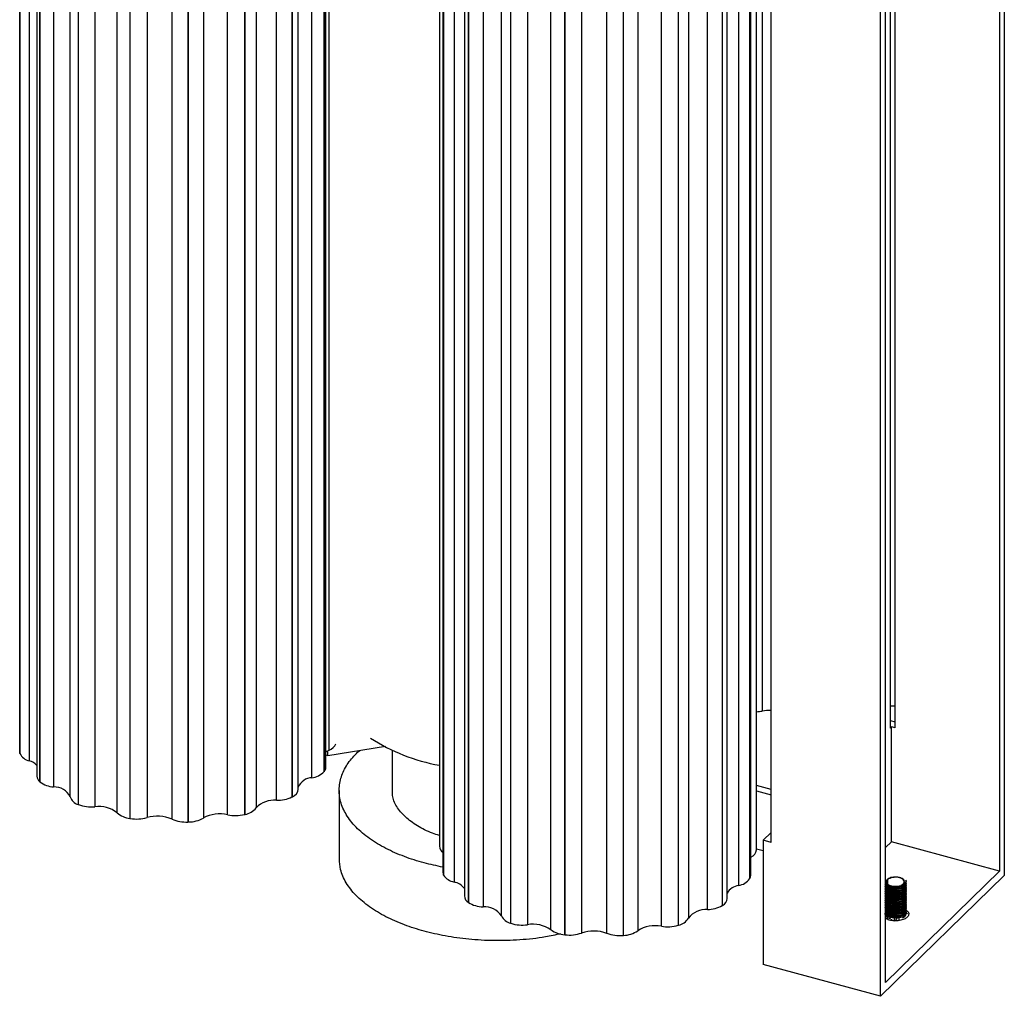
# Paper-space layout '_Trimétrica' of a CAD drawing. Header units: millimetres. Extents: x 6343 to 6528, y 1778 to 2146.
# Tile 1 of 2: x 6343 to 6528, y 1778 to 1962. Entities that reach past the tile are written whole.
import ezdxf

# ---------------------------------------------------------------- set-up
doc = ezdxf.new("R2010")
doc.units = ezdxf.units.MM

psp = doc.layouts.new('_Trimétrica')

# ---------------------------------------------------------------- linework, layer by layer
at = {"color": 7, "linetype": 'Continuous', "lineweight": 25}
for p, q in [((6528.44, 2110.15), (6528.44, 1800.71)), ((6527.5, 2107.53), (6527.5, 1801.52)), ((6482.83, 2089.18), (6482.83, 1831.68)), ((6506.94, 2087.46), (6506.94, 1828.49)), ((6507.87, 1828.52), (6507.87, 2088.36)), ((6342.89, 2086.33), (6342.89, 1824.04)), ((6342.94, 2086), (6342.94, 1823.71)), ((6342.95, 1823.7), (6342.95, 2085.99)), ((6401.21, 1824.31), (6401.21, 2086.6)), ((6505.1, 1777.94), (6505.1, 2087.38)), ((6506.04, 1780.56), (6506.04, 2086.57)), ((6344.68, 2084.61), (6344.68, 1822.31)), ((6400.24, 2082.54), (6400.24, 1820.24)), ((6400.29, 1820.3), (6400.29, 2082.59)), ((6400.59, 1821.09), (6400.59, 2083.38)), ((6346.14, 2081.7), (6346.14, 1819.41)), ((6346.69, 2080.66), (6346.69, 1818.37)), ((6346.71, 1818.35), (6346.71, 2080.64)), ((6397.96, 1819.11), (6397.96, 2081.4)), ((6349.29, 2079.68), (6349.29, 1817.38)), ((6395.39, 1816.96), (6395.39, 2079.26)), ((6352.41, 1815.54), (6352.41, 2077.83)), ((6353.92, 2076.38), (6353.92, 1814.09)), ((6353.96, 1814.07), (6353.96, 2076.36)), ((6391.28, 1814.86), (6391.28, 2077.16)), ((6394.2, 2077.79), (6394.2, 1815.5)), ((6394.29, 1815.54), (6394.29, 2077.84)), ((6357.04, 2075.94), (6357.04, 1813.65)), ((6361.24, 1812.51), (6361.24, 2074.8)), ((6382.08, 1812.15), (6382.08, 2074.44)), ((6385.25, 2074.49), (6385.25, 1812.19)), ((6385.36, 1812.22), (6385.36, 2074.51)), ((6387.45, 2075.74), (6387.45, 1813.44)), ((6363.66, 2073.73), (6363.66, 1811.44)), ((6363.73, 1811.43), (6363.73, 2073.72)), ((6366.89, 2073.9), (6366.89, 1811.6)), ((6371.6, 1811.32), (6371.6, 2073.62)), ((6374.59, 2073.07), (6374.59, 1810.78)), ((6374.69, 1810.78), (6374.69, 2073.08)), ((6377.51, 2073.83), (6377.51, 1811.53)), ((6484.48, 1806.92), (6484.48, 2069.22)), ((6421.98, 2068.49), (6421.98, 1806.2)), ((6481.75, 1805.55), (6481.75, 2067.85)), ((6480.68, 1804.15), (6480.68, 2066.44)), ((6422.64, 2063.59), (6422.64, 1801.3)), ((6422.76, 2063.08), (6422.76, 1800.78)), ((6422.77, 1800.77), (6422.77, 2063.06)), ((6424.75, 2061.77), (6424.75, 1799.47)), ((6480.45, 2062.35), (6480.45, 1800.06)), ((6480.48, 1800.11), (6480.48, 2062.4)), ((6480.65, 1800.71), (6480.65, 2063.01)), ((6478.38, 1798.82), (6478.38, 2061.11)), ((6426.69, 2059.13), (6426.69, 1796.84)), ((6427.44, 2057.93), (6427.44, 1795.64)), ((6427.46, 1795.63), (6427.46, 2057.92)), ((6476.21, 1796.36), (6476.21, 2058.65)), ((6430.21, 2057.08), (6430.21, 1794.79)), ((6472.49, 1794.27), (6472.49, 2056.57)), ((6475.3, 2057.34), (6475.3, 1795.04)), ((6475.35, 1795.08), (6475.35, 2057.37)), ((6433.66, 1793.09), (6433.66, 2055.38)), ((6435.41, 2054.01), (6435.41, 1791.71)), ((6435.45, 1791.7), (6435.45, 2054)), ((6468.92, 2054.96), (6468.92, 1792.67)), ((6438.6, 2053.72), (6438.6, 1791.43)), ((6442.99, 1790.49), (6442.99, 2052.79)), ((6448.77, 2052.16), (6448.77, 1789.86)), ((6459.35, 2052.59), (6459.35, 1790.3)), ((6463.82, 1791.13), (6463.82, 2053.42)), ((6466.98, 2053.62), (6466.98, 1791.33)), ((6467.05, 1791.35), (6467.05, 2053.64)), ((6445.6, 2051.83), (6445.6, 1789.54)), ((6445.64, 1789.53), (6445.64, 2051.83)), ((6453.52, 1789.81), (6453.52, 2052.1)), ((6456.61, 2051.7), (6456.61, 1789.4)), ((6456.68, 1789.41), (6456.68, 2051.7)), ((6506.94, 1829.93), (6507.87, 1829.68)), ((6507.16, 1828.71), (6506.94, 1828.49)), ((6507.16, 1807.05), (6507.16, 1828.71)), ((6507.87, 1828.52), (6507.16, 1828.71)), ((6400.96, 1823.32), (6411.81, 1825.05)), ((6400.96, 1823.32), (6400.96, 1824.14)), ((6406.57, 1823.95), (6406.97, 1824.27)), ((6413.06, 1824.32), (6413.06, 1816.75)), ((6342.94, 1823.71), (6342.95, 1823.7)), ((6400.59, 1823.42), (6400.96, 1823.32)), ((6400.24, 1820.24), (6400.29, 1820.3)), ((6346.69, 1818.37), (6346.71, 1818.35)), ((6403.1, 1816.74), (6403.1, 1803.88)), ((6484.48, 1816.92), (6481.75, 1817.67)), ((6481.75, 1816.64), (6484.48, 1815.9)), ((6394.2, 1815.5), (6394.29, 1815.54)), ((6353.92, 1814.09), (6353.96, 1814.07)), ((6363.66, 1811.44), (6363.73, 1811.43)), ((6385.25, 1812.19), (6385.36, 1812.22)), ((6374.59, 1810.78), (6374.69, 1810.78)), ((6482.99, 1807.33), (6484.48, 1808.78)), ((6482.99, 1807.33), (6482.99, 1783.95)), ((6484.48, 1806.92), (6482.99, 1807.33)), ((6481.75, 1805.75), (6482.99, 1805.41)), ((6506.04, 1805.95), (6507.16, 1807.05)), ((6527.5, 1801.52), (6507.16, 1807.05)), ((6422.76, 1800.78), (6422.77, 1800.77)), ((6480.45, 1800.06), (6480.48, 1800.11)), ((6528.44, 1800.71), (6505.1, 1777.94)), ((6527.5, 1801.52), (6506.04, 1780.56)), ((6506.45, 1799.91), (6506.45, 1799.14)), ((6509.93, 1799.28), (6509.93, 1799.5)), ((6509.93, 1798.86), (6509.93, 1799.07)), ((6509.93, 1798.43), (6509.93, 1798.64)), ((6509.93, 1798), (6509.93, 1798.21)), ((6509.93, 1797.57), (6509.93, 1797.78)), ((6509.93, 1797.14), (6509.93, 1797.35)), ((6509.93, 1796.71), (6509.93, 1796.93)), ((6509.93, 1796.28), (6509.93, 1796.5)), ((6427.44, 1795.64), (6427.46, 1795.63)), ((6475.3, 1795.04), (6475.35, 1795.08)), ((6509.93, 1795.85), (6509.93, 1796.07)), ((6509.93, 1795.43), (6509.93, 1795.64)), ((6509.93, 1795), (6509.93, 1795.21)), ((6509.93, 1794.57), (6509.93, 1794.78)), ((6509.93, 1794.14), (6509.93, 1794.35)), ((6506.45, 1792.42), (6506.45, 1793.03)), ((6507.25, 1792.23), (6507.25, 1792.48)), ((6508.25, 1792.6), (6507.72, 1792.08)), ((6507.72, 1792.08), (6507.72, 1792.58)), ((6508.6, 1792.21), (6508.6, 1792.7)), ((6509.93, 1793.71), (6509.93, 1793.93)), ((6510.19, 1793.47), (6509.95, 1793.71)), ((6435.41, 1791.71), (6435.45, 1791.7)), ((6466.98, 1791.33), (6467.05, 1791.35)), ((6445.6, 1789.54), (6445.64, 1789.53)), ((6456.61, 1789.4), (6456.68, 1789.41)), ((6505.1, 1777.94), (6482.99, 1783.95))]:
    psp.add_line(p, q, dxfattribs=at)
at = {"color": 7, "linetype": 'Continuous', "lineweight": 25, "flags": 128}
for points in [[(6507.87, 1832.58), (6507.36, 1832.61), (6506.94, 1832.61)], [(6342.94, 1823.71), (6342.9, 1823.92), (6342.89, 1824.04)], [(6401.21, 1824.31), (6400.78, 1824.08), (6400.59, 1823.94)]]:
    psp.add_lwpolyline(points, dxfattribs=at)
at = {"color": 7, "linetype": 'Continuous', "lineweight": 25}
for centre, radius, start, end in [((6481.53, 1838.99), 7.43, 271.6393, 280.0536), ((6484.14, 1824.21), 7.58, 87.4792, 99.9776), ((6428.37, 1856.58), 35.69, 237.1401, 259.6768), ((6400.41, 1826.45), 2.28, 290.6475, 335.9503), ((6345.26, 1824.82), 2.57, 205.9083, 256.9796), ((6343.78, 1819.2), 3.24, 43.2865, 73.7634), ((6397.45, 1822.99), 3.91, 277.512, 315.4327), ((6399.33, 1821.12), 1.25, 319.3424, 358.5621), ((6347.53, 1819.48), 1.4, 182.8893, 232.7854), ((6349.63, 1822.22), 4.85, 232.9681, 266.0306), ((6398, 1816.31), 2.8, 90.6524, 158.4616), ((6349.46, 1814.11), 3.27, 25.7366, 93.0607), ((6393.66, 1817.17), 1.75, 291.2058, 353.1643), ((6354.5, 1816.19), 2.19, 197.5036, 254.5122), ((6390.82, 1810.22), 4.67, 84.342, 136.3116), ((6391.45, 1821.15), 6.29, 268.5174, 295.9967), ((6356.42, 1820.58), 6.96, 249.3326, 275.1297), ((6357.82, 1808.2), 5.5, 51.5459, 98.1041), ((6384.8, 1815.58), 3.41, 279.444, 321.1087), ((6364.1, 1815.71), 4.29, 228.1957, 264.0064), ((6364.9, 1818.73), 7.39, 260.906, 285.6032), ((6368.85, 1804.86), 7.02, 66.9776, 106.201), ((6374.25, 1817.36), 6.59, 246.318, 273.0073), ((6374.65, 1816.6), 5.82, 270.4704, 299.4709), ((6380.62, 1805.67), 6.64, 77.2748, 117.9691), ((6383.56, 1819.49), 7.49, 258.6511, 283.0917), ((6423.47, 1806.31), 1.5, 184.2777, 235.9613), ((6480.04, 1805.75), 1.72, 291.8342, 353.5217), ((6423.77, 1801.31), 1.14, 180.3386, 207.4339), ((6425.31, 1802.49), 3.07, 214.0966, 259.3879), ((6477.82, 1802.1), 3.33, 279.6994, 322.1408), ((6479.48, 1800.73), 1.17, 328.1181, 359.3093), ((6424.11, 1796.33), 3.21, 36.4754, 78.5858), ((6478.79, 1795.83), 3.02, 97.9496, 148.7705), ((6428.17, 1796.93), 1.48, 183.3189, 240.7131), ((6474.57, 1796.53), 1.65, 298.171, 353.8684), ((6430.37, 1800.24), 5.46, 237.7243, 268.294), ((6430.49, 1790.99), 3.8, 33.4751, 94.142), ((6472.17, 1790.2), 4.09, 85.5061, 142.7813), ((6472.42, 1800.01), 5.74, 270.7206, 300.0584), ((6435.99, 1794.26), 2.61, 206.6459, 257.1876), ((6466.46, 1794.15), 2.87, 281.7139, 328.8417), ((6437.63, 1798.63), 7.27, 252.4986, 277.6362), ((6439.63, 1785.51), 6.01, 55.9819, 99.9361), ((6462.65, 1785), 6.24, 79.2069, 121.8712), ((6464.95, 1798.41), 7.37, 261.1762, 285.9828), ((6445.92, 1794.43), 4.9, 233.4266, 266.2546), ((6446.47, 1796.64), 7.16, 263.3824, 288.7357), ((6451.07, 1783.13), 7.11, 69.8071, 108.8373), ((6455.95, 1796.37), 7, 249.6583, 275.4084), ((6456.43, 1794.62), 5.22, 272.6757, 304.0438)]:
    psp.add_arc(centre, radius, start, end, dxfattribs=at)
for points, knots in [([(6422.64, 1802.27), (6421.44, 1802.52), (6418.9, 1803.05), (6415.28, 1804.24), (6411.79, 1805.77), (6408.7, 1807.63), (6406.16, 1809.78), (6404.31, 1812.15), (6403.24, 1814.64), (6402.98, 1817.16), (6403.5, 1819.59), (6404.66, 1821.88), (6405.94, 1823.27), (6406.57, 1823.95)], [0, 0, 0, 0, 0.075777, 0.161359, 0.251258, 0.34469, 0.440635, 0.537889, 0.635142, 0.731088, 0.82452, 0.914418, 1, 1, 1, 1]), ([(6421.98, 1808.23), (6421.53, 1808.37), (6419.99, 1808.86), (6417.76, 1810.04), (6415.42, 1811.73), (6413.85, 1813.69), (6413.07, 1815.4), (6413.14, 1816.43), (6413.16, 1816.75)], [0, 0, 0, 0, 0.080048, 0.277858, 0.483891, 0.694297, 0.904702, 1, 1, 1, 1]), ([(6444.83, 1789.71), (6443.88, 1789.5), (6441.42, 1788.95), (6437.16, 1788.51), (6432.29, 1788.36), (6427.55, 1788.63), (6423.12, 1789.25), (6419.05, 1790.16), (6415.28, 1791.38), (6411.79, 1792.91), (6408.7, 1794.78), (6406.15, 1796.93), (6404.32, 1799.29), (6403.25, 1801.64), (6403.19, 1803.19), (6403.16, 1803.88)], [0, 0, 0, 0, 0.052191, 0.13594, 0.218562, 0.299019, 0.376434, 0.450132, 0.523829, 0.601244, 0.681701, 0.764323, 0.848072, 0.93182, 1, 1, 1, 1]), ([(6506.38, 1799.93), (6506.27, 1799.82), (6506.16, 1799.71), (6506.19, 1799.59), (6506.19, 1799.59)], [0, 0, 0, 0, 0.948366, 1, 1, 1, 1]), ([(6506.45, 1799.91), (6506.38, 1799.81), (6506.23, 1799.6), (6506.23, 1799.35), (6506.35, 1799.24), (6506.36, 1799.23)], [0, 0, 0, 0, 0.462153, 0.962384, 1, 1, 1, 1]), ([(6509.6, 1799.77), (6509.54, 1799.86), (6509.46, 1799.95), (6509.26, 1800.1), (6509.14, 1800.16), (6508.95, 1800.24), (6508.88, 1800.27), (6508.74, 1800.31), (6508.67, 1800.32), (6508.45, 1800.37), (6508.29, 1800.39), (6507.94, 1800.41), (6507.76, 1800.41), (6507.41, 1800.37), (6507.23, 1800.34), (6506.92, 1800.25), (6506.78, 1800.2), (6506.55, 1800.07), (6506.45, 1800), (6506.38, 1799.93)], [0, 0, 0, 0, 0.125, 0.125, 0.25, 0.25, 0.3125, 0.3125, 0.375, 0.375, 0.5, 0.5, 0.625, 0.625, 0.75, 0.75, 0.875, 0.875, 1, 1, 1, 1]), ([(6509.4, 1799.11), (6509.49, 1799.2), (6509.56, 1799.3), (6509.61, 1799.53), (6509.59, 1799.65), (6509.45, 1799.87), (6509.34, 1799.98), (6509.05, 1800.15), (6508.88, 1800.22), (6508.53, 1800.31), (6508.33, 1800.35), (6507.89, 1800.37), (6507.65, 1800.36), (6507.21, 1800.29), (6507.01, 1800.23), (6506.67, 1800.09), (6506.54, 1800), (6506.45, 1799.91)], [0, 0, 0, 0, 0.125, 0.125, 0.25, 0.25, 0.375, 0.375, 0.5, 0.5, 0.625, 0.625, 0.75, 0.75, 0.875, 0.875, 1, 1, 1, 1]), ([(6509.82, 1799.82), (6509.82, 1799.81), (6509.96, 1799.69), (6509.96, 1799.39), (6509.78, 1799.14), (6509.7, 1799.02)], [0, 0, 0, 0, 0.025946, 0.532243, 1, 1, 1, 1]), ([(6509.7, 1798.8), (6509.55, 1798.7), (6509.26, 1798.47), (6508.53, 1798.27), (6507.73, 1798.23), (6506.97, 1798.35), (6506.37, 1798.61), (6506.03, 1798.86), (6506.01, 1799.01), (6506.01, 1799.03)], [0, 0, 0, 0, 0.156917, 0.326762, 0.496607, 0.653524, 0.810441, 0.980286, 1, 1, 1, 1]), ([(6509.7, 1798.37), (6509.55, 1798.27), (6509.26, 1798.04), (6508.53, 1797.84), (6507.73, 1797.8), (6506.97, 1797.92), (6506.37, 1798.18), (6506.03, 1798.43), (6506.01, 1798.58), (6506.01, 1798.6)], [0, 0, 0, 0, 0.156917, 0.326762, 0.496607, 0.653524, 0.810441, 0.980286, 1, 1, 1, 1]), ([(6509.7, 1797.95), (6509.55, 1797.84), (6509.26, 1797.61), (6508.53, 1797.42), (6507.73, 1797.37), (6506.97, 1797.49), (6506.37, 1797.75), (6506.03, 1798), (6506.01, 1798.15), (6506.01, 1798.17)], [0, 0, 0, 0, 0.156917, 0.326762, 0.496607, 0.653524, 0.810441, 0.980286, 1, 1, 1, 1]), ([(6509.7, 1798.59), (6509.61, 1798.51), (6509.5, 1798.43), (6509.24, 1798.28), (6509.08, 1798.22), (6508.72, 1798.12), (6508.52, 1798.08), (6508.11, 1798.04), (6507.91, 1798.03), (6507.51, 1798.06), (6507.32, 1798.08), (6507.07, 1798.14), (6506.99, 1798.16), (6506.84, 1798.2), (6506.76, 1798.23), (6506.54, 1798.32), (6506.4, 1798.4), (6506.17, 1798.57), (6506.08, 1798.66), (6506.02, 1798.77)], [0, 0, 0, 0, 0.125, 0.125, 0.25, 0.25, 0.375, 0.375, 0.5, 0.5, 0.625, 0.625, 0.6875, 0.6875, 0.75, 0.75, 0.875, 0.875, 1, 1, 1, 1]), ([(6509.7, 1798.16), (6509.61, 1798.08), (6509.5, 1798), (6509.24, 1797.86), (6509.08, 1797.79), (6508.72, 1797.69), (6508.52, 1797.65), (6508.11, 1797.61), (6507.91, 1797.61), (6507.51, 1797.63), (6507.32, 1797.65), (6507.07, 1797.71), (6506.99, 1797.73), (6506.84, 1797.78), (6506.76, 1797.8), (6506.54, 1797.89), (6506.4, 1797.97), (6506.17, 1798.14), (6506.08, 1798.23), (6506.02, 1798.34)], [0, 0, 0, 0, 0.125, 0.125, 0.25, 0.25, 0.375, 0.375, 0.5, 0.5, 0.625, 0.625, 0.6875, 0.6875, 0.75, 0.75, 0.875, 0.875, 1, 1, 1, 1]), ([(6509.7, 1799.02), (6509.55, 1798.91), (6509.26, 1798.69), (6508.53, 1798.49), (6507.72, 1798.45), (6506.97, 1798.57), (6506.35, 1798.81), (6506.15, 1799.05), (6506.04, 1799.17)], [0, 0, 0, 0, 0.1619772, 0.3373001, 0.512623, 0.6746003, 0.8365775, 1, 1, 1, 1]), ([(6506.22, 1799.43), (6506.22, 1799.37), (6506.24, 1799.18), (6506.56, 1798.91), (6507.09, 1798.69), (6507.75, 1798.59), (6508.45, 1798.62), (6509.09, 1798.8), (6509.35, 1798.99), (6509.47, 1799.09)], [0, 0, 0, 0, 0.082812, 0.241725, 0.388541, 0.535358, 0.694271, 0.853184, 1, 1, 1, 1]), ([(6509.47, 1799.08), (6509.35, 1798.98), (6509.09, 1798.79), (6508.45, 1798.61), (6507.75, 1798.58), (6507.09, 1798.68), (6506.56, 1798.9), (6506.24, 1799.17), (6506.22, 1799.36), (6506.22, 1799.42)], [0, 0, 0, 0, 0.146816, 0.305729, 0.464642, 0.611459, 0.758275, 0.917188, 1, 1, 1, 1]), ([(6509.47, 1799.09), (6509.57, 1799.19), (6509.71, 1799.35), (6509.65, 1799.53), (6509.63, 1799.58)], [0, 0, 0, 0, 0.658613, 1, 1, 1, 1]), ([(6509.63, 1799.57), (6509.65, 1799.52), (6509.71, 1799.34), (6509.57, 1799.18), (6509.47, 1799.08)], [0, 0, 0, 0, 0.341387, 1, 1, 1, 1]), ([(6509.89, 1799.28), (6509.9, 1799.25), (6509.95, 1799.08), (6509.81, 1798.92), (6509.7, 1798.8)], [0, 0, 0, 0, 0.2226331, 1, 1, 1, 1]), ([(6509.89, 1799.07), (6509.9, 1799.03), (6509.95, 1798.87), (6509.81, 1798.71), (6509.7, 1798.59)], [0, 0, 0, 0, 0.2226331, 1, 1, 1, 1]), ([(6509.89, 1798.85), (6509.9, 1798.82), (6509.95, 1798.65), (6509.81, 1798.5), (6509.7, 1798.37)], [0, 0, 0, 0, 0.2226331, 1, 1, 1, 1]), ([(6509.89, 1798.64), (6509.9, 1798.6), (6509.95, 1798.44), (6509.81, 1798.28), (6509.7, 1798.16)], [0, 0, 0, 0, 0.2226331, 1, 1, 1, 1]), ([(6509.89, 1798.42), (6509.9, 1798.39), (6509.95, 1798.22), (6509.81, 1798.07), (6509.7, 1797.95)], [0, 0, 0, 0, 0.2226331, 1, 1, 1, 1]), ([(6509.89, 1798.21), (6509.9, 1798.17), (6509.95, 1798.01), (6509.81, 1797.85), (6509.7, 1797.73)], [0, 0, 0, 0, 0.2226331, 1, 1, 1, 1]), ([(6509.89, 1798), (6509.9, 1797.96), (6509.95, 1797.79), (6509.81, 1797.64), (6509.7, 1797.52)], [0, 0, 0, 0, 0.2226331, 1, 1, 1, 1]), ([(6509.7, 1797.52), (6509.55, 1797.41), (6509.26, 1797.18), (6508.53, 1796.99), (6507.73, 1796.95), (6506.97, 1797.06), (6506.37, 1797.32), (6506.03, 1797.57), (6506.01, 1797.73), (6506.01, 1797.74)], [0, 0, 0, 0, 0.1569167, 0.3267621, 0.4966075, 0.6535241, 0.8104408, 0.9802862, 1, 1, 1, 1]), ([(6509.7, 1797.09), (6509.55, 1796.98), (6509.26, 1796.76), (6508.53, 1796.56), (6507.73, 1796.52), (6506.97, 1796.64), (6506.37, 1796.89), (6506.03, 1797.14), (6506.01, 1797.3), (6506.01, 1797.31)], [0, 0, 0, 0, 0.156917, 0.326762, 0.496607, 0.653524, 0.810441, 0.980286, 1, 1, 1, 1]), ([(6509.7, 1796.66), (6509.55, 1796.55), (6509.26, 1796.33), (6508.53, 1796.13), (6507.73, 1796.09), (6506.97, 1796.21), (6506.37, 1796.46), (6506.03, 1796.71), (6506.01, 1796.87), (6506.01, 1796.88)], [0, 0, 0, 0, 0.156917, 0.326762, 0.496607, 0.653524, 0.810441, 0.980286, 1, 1, 1, 1]), ([(6509.7, 1796.23), (6509.55, 1796.12), (6509.26, 1795.9), (6508.53, 1795.7), (6507.73, 1795.66), (6506.97, 1795.78), (6506.37, 1796.03), (6506.03, 1796.28), (6506.01, 1796.44), (6506.01, 1796.46)], [0, 0, 0, 0, 0.156917, 0.326762, 0.496607, 0.653524, 0.810441, 0.980286, 1, 1, 1, 1]), ([(6509.7, 1797.73), (6509.61, 1797.65), (6509.5, 1797.57), (6509.24, 1797.43), (6509.08, 1797.36), (6508.72, 1797.26), (6508.52, 1797.22), (6508.11, 1797.18), (6507.91, 1797.18), (6507.51, 1797.2), (6507.32, 1797.23), (6507.07, 1797.28), (6506.99, 1797.3), (6506.84, 1797.35), (6506.76, 1797.37), (6506.54, 1797.46), (6506.4, 1797.54), (6506.17, 1797.71), (6506.08, 1797.81), (6506.02, 1797.91)], [0, 0, 0, 0, 0.125, 0.125, 0.25, 0.25, 0.375, 0.375, 0.5, 0.5, 0.625, 0.625, 0.6875, 0.6875, 0.75, 0.75, 0.875, 0.875, 1, 1, 1, 1]), ([(6509.7, 1797.3), (6509.61, 1797.22), (6509.5, 1797.14), (6509.24, 1797), (6509.08, 1796.93), (6508.72, 1796.83), (6508.52, 1796.79), (6508.11, 1796.75), (6507.91, 1796.75), (6507.51, 1796.77), (6507.32, 1796.8), (6507.07, 1796.85), (6506.99, 1796.87), (6506.84, 1796.92), (6506.76, 1796.95), (6506.54, 1797.04), (6506.4, 1797.11), (6506.17, 1797.28), (6506.08, 1797.38), (6506.02, 1797.48)], [0, 0, 0, 0, 0.125, 0.125, 0.25, 0.25, 0.375, 0.375, 0.5, 0.5, 0.625, 0.625, 0.6875, 0.6875, 0.75, 0.75, 0.875, 0.875, 1, 1, 1, 1]), ([(6509.7, 1796.87), (6509.61, 1796.79), (6509.5, 1796.71), (6509.24, 1796.57), (6509.08, 1796.51), (6508.72, 1796.4), (6508.52, 1796.37), (6508.11, 1796.32), (6507.91, 1796.32), (6507.51, 1796.34), (6507.32, 1796.37), (6507.07, 1796.42), (6506.99, 1796.44), (6506.84, 1796.49), (6506.76, 1796.52), (6506.54, 1796.61), (6506.4, 1796.68), (6506.17, 1796.85), (6506.08, 1796.95), (6506.02, 1797.05)], [0, 0, 0, 0, 0.125, 0.125, 0.25, 0.25, 0.375, 0.375, 0.5, 0.5, 0.625, 0.625, 0.6875, 0.6875, 0.75, 0.75, 0.875, 0.875, 1, 1, 1, 1]), ([(6509.7, 1796.45), (6509.61, 1796.37), (6509.5, 1796.29), (6509.24, 1796.14), (6509.08, 1796.08), (6508.72, 1795.97), (6508.52, 1795.94), (6508.11, 1795.9), (6507.91, 1795.89), (6507.51, 1795.91), (6507.32, 1795.94), (6507.07, 1795.99), (6506.99, 1796.01), (6506.84, 1796.06), (6506.76, 1796.09), (6506.54, 1796.18), (6506.4, 1796.25), (6506.17, 1796.42), (6506.08, 1796.52), (6506.02, 1796.62)], [0, 0, 0, 0, 0.125, 0.125, 0.25, 0.25, 0.375, 0.375, 0.5, 0.5, 0.625, 0.625, 0.6875, 0.6875, 0.75, 0.75, 0.875, 0.875, 1, 1, 1, 1]), ([(6509.7, 1796.02), (6509.61, 1795.94), (6509.5, 1795.86), (6509.24, 1795.71), (6509.08, 1795.65), (6508.72, 1795.55), (6508.52, 1795.51), (6508.11, 1795.47), (6507.91, 1795.46), (6507.51, 1795.48), (6507.32, 1795.51), (6507.07, 1795.57), (6506.99, 1795.59), (6506.84, 1795.63), (6506.76, 1795.66), (6506.54, 1795.75), (6506.4, 1795.82), (6506.17, 1795.99), (6506.08, 1796.09), (6506.02, 1796.19)], [0, 0, 0, 0, 0.125, 0.125, 0.25, 0.25, 0.375, 0.375, 0.5, 0.5, 0.625, 0.625, 0.6875, 0.6875, 0.75, 0.75, 0.875, 0.875, 1, 1, 1, 1]), ([(6509.89, 1797.78), (6509.9, 1797.75), (6509.95, 1797.58), (6509.81, 1797.42), (6509.7, 1797.3)], [0, 0, 0, 0, 0.2226331, 1, 1, 1, 1]), ([(6509.89, 1797.57), (6509.9, 1797.53), (6509.95, 1797.37), (6509.81, 1797.21), (6509.7, 1797.09)], [0, 0, 0, 0, 0.2226331, 1, 1, 1, 1]), ([(6509.89, 1797.35), (6509.9, 1797.32), (6509.95, 1797.15), (6509.81, 1797), (6509.7, 1796.87)], [0, 0, 0, 0, 0.2226331, 1, 1, 1, 1]), ([(6509.89, 1797.14), (6509.9, 1797.1), (6509.95, 1796.94), (6509.81, 1796.78), (6509.7, 1796.66)], [0, 0, 0, 0, 0.2226331, 1, 1, 1, 1]), ([(6509.89, 1796.92), (6509.9, 1796.89), (6509.95, 1796.72), (6509.81, 1796.57), (6509.7, 1796.45)], [0, 0, 0, 0, 0.2226331, 1, 1, 1, 1]), ([(6509.89, 1796.71), (6509.9, 1796.67), (6509.95, 1796.51), (6509.81, 1796.35), (6509.7, 1796.23)], [0, 0, 0, 0, 0.2226331, 1, 1, 1, 1]), ([(6509.89, 1796.5), (6509.9, 1796.46), (6509.95, 1796.29), (6509.81, 1796.14), (6509.7, 1796.02)], [0, 0, 0, 0, 0.2226331, 1, 1, 1, 1]), ([(6509.89, 1796.28), (6509.9, 1796.25), (6509.95, 1796.08), (6509.81, 1795.92), (6509.7, 1795.8)], [0, 0, 0, 0, 0.2226331, 1, 1, 1, 1]), ([(6509.7, 1795.8), (6509.55, 1795.7), (6509.26, 1795.47), (6508.53, 1795.27), (6507.73, 1795.23), (6506.97, 1795.35), (6506.37, 1795.61), (6506.03, 1795.86), (6506.01, 1796.01), (6506.01, 1796.03)], [0, 0, 0, 0, 0.156917, 0.326762, 0.496607, 0.653524, 0.810441, 0.980286, 1, 1, 1, 1]), ([(6509.7, 1795.37), (6509.55, 1795.27), (6509.26, 1795.04), (6508.53, 1794.84), (6507.73, 1794.8), (6506.97, 1794.92), (6506.37, 1795.18), (6506.03, 1795.43), (6506.01, 1795.58), (6506.01, 1795.6)], [0, 0, 0, 0, 0.156917, 0.326762, 0.496607, 0.653524, 0.810441, 0.980286, 1, 1, 1, 1]), ([(6509.7, 1794.95), (6509.55, 1794.84), (6509.26, 1794.61), (6508.53, 1794.42), (6507.73, 1794.37), (6506.97, 1794.49), (6506.37, 1794.75), (6506.03, 1795), (6506.01, 1795.15), (6506.01, 1795.17)], [0, 0, 0, 0, 0.156917, 0.326762, 0.496607, 0.653524, 0.810441, 0.980286, 1, 1, 1, 1]), ([(6509.7, 1794.52), (6509.55, 1794.41), (6509.26, 1794.18), (6508.53, 1793.99), (6507.73, 1793.95), (6506.97, 1794.06), (6506.37, 1794.32), (6506.03, 1794.57), (6506.01, 1794.73), (6506.01, 1794.74)], [0, 0, 0, 0, 0.156917, 0.326762, 0.496607, 0.653524, 0.810441, 0.980286, 1, 1, 1, 1]), ([(6509.7, 1795.59), (6509.61, 1795.51), (6509.5, 1795.43), (6509.24, 1795.28), (6509.08, 1795.22), (6508.72, 1795.12), (6508.52, 1795.08), (6508.11, 1795.04), (6507.91, 1795.03), (6507.51, 1795.06), (6507.32, 1795.08), (6507.07, 1795.14), (6506.99, 1795.16), (6506.84, 1795.2), (6506.76, 1795.23), (6506.54, 1795.32), (6506.4, 1795.4), (6506.17, 1795.57), (6506.08, 1795.66), (6506.02, 1795.76)], [0, 0, 0, 0, 0.125, 0.125, 0.25, 0.25, 0.375, 0.375, 0.5, 0.5, 0.625, 0.625, 0.6875, 0.6875, 0.75, 0.75, 0.875, 0.875, 1, 1, 1, 1]), ([(6509.7, 1795.16), (6509.61, 1795.08), (6509.5, 1795), (6509.24, 1794.86), (6509.08, 1794.79), (6508.72, 1794.69), (6508.52, 1794.65), (6508.11, 1794.61), (6507.91, 1794.61), (6507.51, 1794.63), (6507.32, 1794.65), (6507.07, 1794.71), (6506.99, 1794.73), (6506.84, 1794.78), (6506.76, 1794.8), (6506.54, 1794.89), (6506.4, 1794.97), (6506.17, 1795.14), (6506.08, 1795.23), (6506.02, 1795.34)], [0, 0, 0, 0, 0.125, 0.125, 0.25, 0.25, 0.375, 0.375, 0.5, 0.5, 0.625, 0.625, 0.6875, 0.6875, 0.75, 0.75, 0.875, 0.875, 1, 1, 1, 1]), ([(6509.7, 1794.73), (6509.61, 1794.65), (6509.5, 1794.57), (6509.24, 1794.43), (6509.08, 1794.36), (6508.72, 1794.26), (6508.52, 1794.22), (6508.11, 1794.18), (6507.91, 1794.18), (6507.51, 1794.2), (6507.32, 1794.23), (6507.07, 1794.28), (6506.99, 1794.3), (6506.84, 1794.35), (6506.76, 1794.37), (6506.54, 1794.46), (6506.4, 1794.54), (6506.17, 1794.71), (6506.08, 1794.81), (6506.02, 1794.91)], [0, 0, 0, 0, 0.125, 0.125, 0.25, 0.25, 0.375, 0.375, 0.5, 0.5, 0.625, 0.625, 0.6875, 0.6875, 0.75, 0.75, 0.875, 0.875, 1, 1, 1, 1]), ([(6509.7, 1794.3), (6509.61, 1794.22), (6509.5, 1794.14), (6509.24, 1794), (6509.08, 1793.93), (6508.72, 1793.83), (6508.52, 1793.79), (6508.11, 1793.75), (6507.91, 1793.75), (6507.51, 1793.77), (6507.32, 1793.8), (6507.07, 1793.85), (6506.99, 1793.87), (6506.84, 1793.92), (6506.76, 1793.95), (6506.54, 1794.04), (6506.4, 1794.11), (6506.17, 1794.28), (6506.08, 1794.38), (6506.02, 1794.48)], [0, 0, 0, 0, 0.125, 0.125, 0.25, 0.25, 0.375, 0.375, 0.5, 0.5, 0.625, 0.625, 0.6875, 0.6875, 0.75, 0.75, 0.875, 0.875, 1, 1, 1, 1]), ([(6509.7, 1794.09), (6509.55, 1793.98), (6509.26, 1793.76), (6508.53, 1793.56), (6507.72, 1793.52), (6506.97, 1793.64), (6506.35, 1793.88), (6506.14, 1794.13), (6506.03, 1794.25)], [0, 0, 0, 0, 0.161177, 0.335634, 0.510091, 0.671268, 0.832445, 1, 1, 1, 1]), ([(6509.89, 1796.07), (6509.9, 1796.03), (6509.95, 1795.87), (6509.81, 1795.71), (6509.7, 1795.59)], [0, 0, 0, 0, 0.2226331, 1, 1, 1, 1]), ([(6509.89, 1795.85), (6509.9, 1795.82), (6509.95, 1795.65), (6509.81, 1795.5), (6509.7, 1795.37)], [0, 0, 0, 0, 0.2226331, 1, 1, 1, 1]), ([(6509.89, 1795.64), (6509.9, 1795.6), (6509.95, 1795.44), (6509.81, 1795.28), (6509.7, 1795.16)], [0, 0, 0, 0, 0.2226331, 1, 1, 1, 1]), ([(6509.89, 1795.42), (6509.9, 1795.39), (6509.95, 1795.22), (6509.81, 1795.07), (6509.7, 1794.95)], [0, 0, 0, 0, 0.2226331, 1, 1, 1, 1]), ([(6509.89, 1795.21), (6509.9, 1795.17), (6509.95, 1795.01), (6509.81, 1794.85), (6509.7, 1794.73)], [0, 0, 0, 0, 0.2226331, 1, 1, 1, 1]), ([(6509.89, 1795), (6509.9, 1794.96), (6509.95, 1794.79), (6509.81, 1794.64), (6509.7, 1794.52)], [0, 0, 0, 0, 0.2226331, 1, 1, 1, 1]), ([(6509.89, 1794.78), (6509.9, 1794.75), (6509.95, 1794.58), (6509.81, 1794.42), (6509.7, 1794.3)], [0, 0, 0, 0, 0.2226331, 1, 1, 1, 1]), ([(6509.89, 1794.57), (6509.9, 1794.53), (6509.95, 1794.37), (6509.81, 1794.21), (6509.7, 1794.09)], [0, 0, 0, 0, 0.2226331, 1, 1, 1, 1]), ([(6509.89, 1794.35), (6509.9, 1794.32), (6509.95, 1794.15), (6509.81, 1794), (6509.7, 1793.87)], [0, 0, 0, 0, 0.2226331, 1, 1, 1, 1]), ([(6505.94, 1793.58), (6505.91, 1793.48), (6505.92, 1793.38), (6506, 1793.17), (6506.08, 1793.07), (6506.27, 1792.88), (6506.4, 1792.8), (6506.68, 1792.66), (6506.84, 1792.6), (6506.99, 1792.56)], [0, 0, 0, 0, 0.25, 0.25, 0.5, 0.5, 0.75, 0.75, 1, 1, 1, 1]), ([(6509.7, 1793.87), (6509.61, 1793.79), (6509.5, 1793.71), (6509.24, 1793.57), (6509.08, 1793.51), (6508.72, 1793.4), (6508.52, 1793.37), (6508.11, 1793.32), (6507.91, 1793.32), (6507.51, 1793.34), (6507.32, 1793.37), (6507.07, 1793.42), (6506.99, 1793.44), (6506.84, 1793.49), (6506.76, 1793.52), (6506.54, 1793.61), (6506.4, 1793.68), (6506.17, 1793.85), (6506.08, 1793.95), (6506.02, 1794.05)], [0, 0, 0, 0, 0.125, 0.125, 0.25, 0.25, 0.375, 0.375, 0.5, 0.5, 0.625, 0.625, 0.6875, 0.6875, 0.75, 0.75, 0.875, 0.875, 1, 1, 1, 1]), ([(6509.7, 1793.66), (6509.55, 1793.55), (6509.26, 1793.33), (6508.53, 1793.13), (6507.72, 1793.09), (6506.97, 1793.21), (6506.35, 1793.46), (6506.14, 1793.7), (6506.03, 1793.83)], [0, 0, 0, 0, 0.1608637, 0.3349812, 0.5090988, 0.6699624, 0.8308261, 1, 1, 1, 1]), ([(6510, 1794.12), (6510.12, 1794.03), (6510.42, 1793.78), (6510.47, 1793.31), (6510.19, 1792.83), (6509.58, 1792.43), (6508.69, 1792.18), (6507.68, 1792.13), (6506.72, 1792.27), (6506.26, 1792.5), (6506.04, 1792.61)], [0, 0, 0, 0, 0.088174, 0.224552, 0.350548, 0.476544, 0.612922, 0.749299, 0.875296, 1, 1, 1, 1]), ([(6509.7, 1793.45), (6509.55, 1793.34), (6509.26, 1793.11), (6508.53, 1792.92), (6507.72, 1792.87), (6506.97, 1792.99), (6506.35, 1793.24), (6506.14, 1793.48), (6506.04, 1793.6)], [0, 0, 0, 0, 0.161509, 0.336325, 0.511142, 0.672651, 0.83416, 1, 1, 1, 1]), ([(6509.7, 1793.23), (6509.55, 1793.12), (6509.26, 1792.9), (6508.53, 1792.7), (6507.72, 1792.66), (6506.97, 1792.78), (6506.35, 1793.03), (6506.14, 1793.27), (6506.04, 1793.39)], [0, 0, 0, 0, 0.161509, 0.336325, 0.511142, 0.672651, 0.83416, 1, 1, 1, 1]), ([(6509.89, 1794.14), (6509.9, 1794.1), (6509.95, 1793.94), (6509.81, 1793.78), (6509.7, 1793.66)], [0, 0, 0, 0, 0.2226331, 1, 1, 1, 1]), ([(6509.89, 1793.92), (6509.9, 1793.89), (6509.95, 1793.72), (6509.81, 1793.57), (6509.7, 1793.45)], [0, 0, 0, 0, 0.2226331, 1, 1, 1, 1]), ([(6509.89, 1793.71), (6509.9, 1793.67), (6509.95, 1793.51), (6509.81, 1793.35), (6509.7, 1793.23)], [0, 0, 0, 0, 0.2226331, 1, 1, 1, 1]), ([(6509.7, 1792.99), (6509.8, 1793.11), (6509.98, 1793.33), (6509.89, 1793.56), (6509.86, 1793.67)], [0, 0, 0, 0, 0.557453, 1, 1, 1, 1])]:
    psp.add_open_spline(points, degree=3, knots=knots, dxfattribs=at)
for points in [[(6509.01, 1798.86), (6509.18, 1798.93), (6509.31, 1799.02), (6509.4, 1799.11)], [(6509.23, 1792.69), (6509.43, 1792.78), (6509.59, 1792.88), (6509.7, 1792.99)]]:
    psp.add_open_spline(points, degree=3, dxfattribs=at)

doc.saveas('drawing.dxf')
